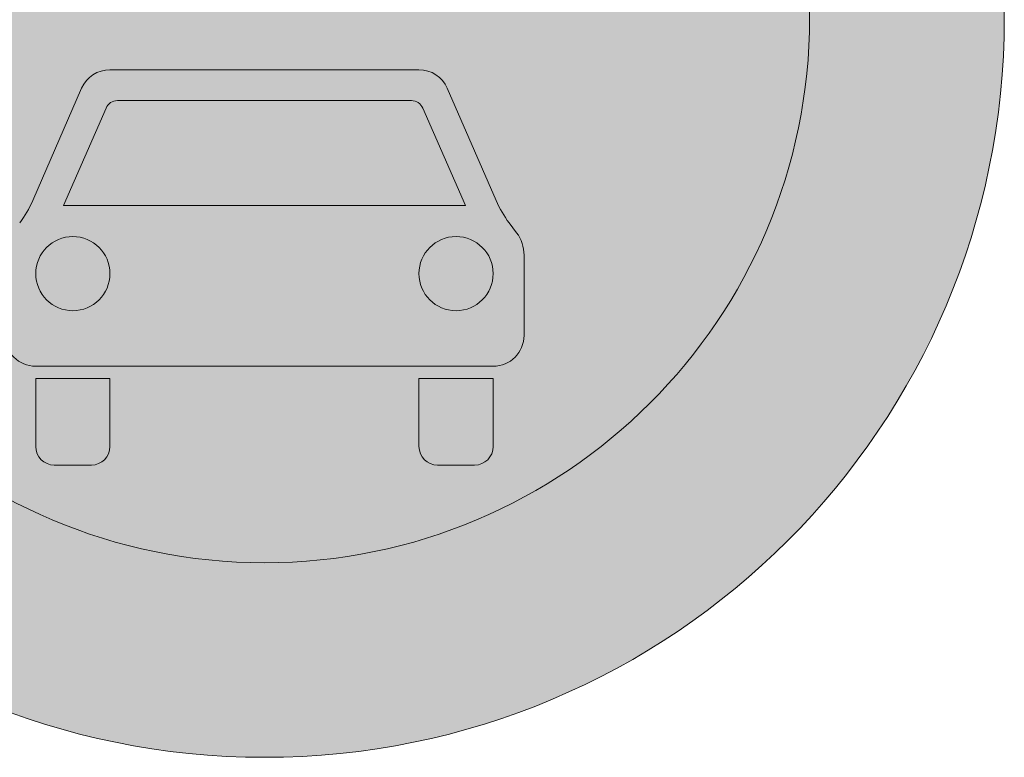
# Model space of a CAD drawing. Header units: metres. Extents: x -0.002 to 0.002, y -0.002 to 0.002.
import ezdxf

# ---------------------------------------------------------------- set-up
doc = ezdxf.new("R2010")
doc.units = ezdxf.units.M
doc.layers.add('VKZ_260-00_flf', color=1, linetype='Continuous', lineweight=0)
doc.layers.add('VKZ_260-00_sym', color=7, linetype='Continuous', lineweight=0)

msp = doc.modelspace()

# ---------------------------------------------------------------- hatches: boundary and pattern name
at = {"layer": 'VKZ_260-00_flf'}
h = msp.add_hatch(color=256, dxfattribs=at)
h.dxf.hatch_style = 1
h.paths.add_polyline_path([(-0.002000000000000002, 0, 1), (0.002000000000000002, 0, 1)])
h.paths.add_polyline_path([(0.001473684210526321, 0, -1), (-0.001473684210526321, 0, -1)], flags=16)
h.paths.add_polyline_path([(0.001385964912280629, 0.0001052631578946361), (0.001385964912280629, 3.50877192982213e-05), (-0.001385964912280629, 3.50877192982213e-05), (-0.001385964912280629, 0.0001052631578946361)], flags=0)
h.paths.add_polyline_path([(0.0002503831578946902, 0.00041866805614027, -1), (0.000736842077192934, 0.00041866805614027, -1)], flags=0)
h.paths.add_polyline_path([(0.0003362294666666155, 0.00041866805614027, -1), (0.0006509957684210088, 0.00041866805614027, -1)], flags=0)
h.paths.add_polyline_path([(0.0005997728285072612, 0.0006980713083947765), (0.000595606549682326, 0.0006925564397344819), (0.0005908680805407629, 0.0006883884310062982), (0.0005857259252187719, 0.0006857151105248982), (0.0005811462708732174, 0.0006847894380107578), (0.0004936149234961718, 0.0006847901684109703, 0.5140386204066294), (0.0002417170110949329, 0.0003328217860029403), (0.0002243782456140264, 0.0003333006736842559), (0.0002073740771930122, 0.0003337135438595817), (0.0001907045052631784, 0.0003340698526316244), (0.0001743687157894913, 0.0003343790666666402), (0.0001583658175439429, 0.0003346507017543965), (0.0001426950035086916, 0.0003348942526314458), (0.0001273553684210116, 0.0003351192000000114), (0.0001123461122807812, 0.0003353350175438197), (9.766634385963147e-05, 0.0003355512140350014), (8.331522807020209e-05, 0.00033577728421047), (6.92919157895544e-05, 0.0003360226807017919), (5.559554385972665e-05, 0.000336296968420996), (4.222526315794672e-05, 0.0003366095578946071), (2.918022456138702e-05, 0.0003369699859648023), (1.645957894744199e-05, 0.0003373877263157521), (4.062470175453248e-06, 0.0003378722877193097), (-8.011957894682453e-06, 0.0003384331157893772), (-1.976454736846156e-05, 0.0003390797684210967), (-3.119616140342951e-05, 0.0003398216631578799), (-4.230764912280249e-05, 0.0003406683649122), (-5.309985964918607e-05, 0.0003416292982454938), (-6.357364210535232e-05, 0.0003427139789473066), (-7.372985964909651e-05, 0.0003439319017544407), (-8.35693543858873e-05, 0.0003452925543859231), (-9.309298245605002e-05, 0.0003468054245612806), (-0.0001023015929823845, 0.0003484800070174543), (-0.0001111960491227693, 0.0003503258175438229), (-0.0001197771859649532, 0.0003523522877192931), (-0.0001280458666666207, 0.0003545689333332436), (-0.0001360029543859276, 0.0003569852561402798), (-0.0001436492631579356, 0.000359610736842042), (-0.0001509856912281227, 0.0003624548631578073), (-0.0001580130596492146, 0.0003655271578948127), (-0.0001647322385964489, 0.0003688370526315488), (-0.000171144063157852, 0.0003723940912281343), (-0.0001772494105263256, 0.0003762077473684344), (-0.0001830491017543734, 0.0003802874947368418), (-0.0001885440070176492, 0.0003846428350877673), (-0.0001937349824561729, 0.0003892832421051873), (-0.0001986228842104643, 0.0003942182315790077), (-0.0002032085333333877, 0.0003994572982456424), (-0.0002074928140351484, 0.0004050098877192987), (-0.0002114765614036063, 0.0004108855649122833), (-0.0002151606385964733, 0.0004170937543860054), (-0.0002185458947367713, 0.0004236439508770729), (-0.0002216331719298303, 0.0004305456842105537), (-0.00022442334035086, 0.0004378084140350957), (-0.0002269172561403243, 0.0004454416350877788), (-0.000229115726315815, 0.0004534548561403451), (-0.00023101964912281, 0.0004618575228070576), (-0.0002369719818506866, 0.0004890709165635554, 0.3650242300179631), (-0.0005193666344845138, 0.0006835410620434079), (-0.0005221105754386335, 0.0006891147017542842), (-0.0005248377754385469, 0.0006946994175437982), (-0.00052753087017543, 0.0007002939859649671), (-0.0005301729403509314, 0.0007058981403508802), (-0.0005327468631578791, 0.0007115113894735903), (-0.000535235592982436, 0.0007171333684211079), (-0.0005376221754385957, 0.0007227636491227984), (-0.0005398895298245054, 0.0007284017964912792), (-0.0005420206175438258, 0.0007340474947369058), (-0.0005439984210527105, 0.000739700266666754), (-0.0005458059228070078, 0.0007453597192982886), (-0.0005474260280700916, 0.0007510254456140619), (-0.0005488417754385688, 0.0007566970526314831), (-0.0005500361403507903, 0.0007623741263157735), (-0.0005509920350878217, 0.0007680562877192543), (-0.0005516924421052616, 0.0007737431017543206), (-0.0005521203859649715, 0.0007794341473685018), (-0.0005522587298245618, 0.0007851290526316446), (-0.0005520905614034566, 0.000790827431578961), (-0.0005515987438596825, 0.0007965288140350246), (-0.0005507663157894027, 0.0008022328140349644), (-0.0005495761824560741, 0.0008079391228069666), (-0.000548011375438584, 0.0008136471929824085), (-0.0005460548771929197, 0.0008193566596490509), (-0.0005436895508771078, 0.0008250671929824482), (-0.0005408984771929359, 0.0008307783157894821), (-0.000537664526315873, 0.0008364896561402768), (-0.000533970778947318, 0.0008422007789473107), (-0.0005298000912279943, 0.0008479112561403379), (-0.0005251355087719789, 0.0008536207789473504), (-0.0005199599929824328, 0.0008593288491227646), (-0.0005142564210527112, 0.0008650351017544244), (-0.0005080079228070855, 0.0008707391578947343), (-0.0005011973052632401, 0.0008764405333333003), (-0.0004938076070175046, 0.0008821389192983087), (-0.0004858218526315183, 0.0008878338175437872), (-0.0004772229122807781, 0.0008935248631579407), (-0.0004679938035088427, 0.0008992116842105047), (-0.0004581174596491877, 0.0009048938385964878), (-0.0004475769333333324, 0.000910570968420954), (-0.0004363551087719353, 0.0009162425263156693), (-0.0004244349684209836, 0.0009219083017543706), (-0.0004117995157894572, 0.0009275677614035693), (-0.0003984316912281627, 0.0009332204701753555), (-0.0003843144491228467, 0.0009388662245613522), (-0.0003694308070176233, 0.0009445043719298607), (-0.0003537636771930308, 0.0009501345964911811), (-0.0003372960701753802, 0.0009557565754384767), (-0.0003200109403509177, 0.0009613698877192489), (-0.0003018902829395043, 0.0009669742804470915, 0.06244764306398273), (-0.0003076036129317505, 0.0009174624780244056), (-3.740162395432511e-05, 0.001121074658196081, -0.4145471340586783), (0.0001229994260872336, 0.001098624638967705), (0.0001229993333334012, 0.00109862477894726), (0.0002658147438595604, 0.0009091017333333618), (0.0001139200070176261, 0.000794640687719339), (-4.293614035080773e-05, 0.001002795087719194), (-0.0002824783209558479, 0.000822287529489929, 0.2156076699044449), (-0.0001500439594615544, 0.0007237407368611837, -0.3907733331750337), (-9.299910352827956e-05, 0.000776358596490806), (-9.299929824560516e-05, 0.0007763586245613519), (0.0001276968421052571, 0.0007763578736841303), (0.0002795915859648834, 0.0008908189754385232), (0.0003354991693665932, 0.0008166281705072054, -0.09859226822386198), (0.0003549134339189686, 0.0007763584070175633), (0.0005820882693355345, 0.0007763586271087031), (0.0005874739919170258, 0.0007747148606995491), (0.0005925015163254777, 0.0007715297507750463), (0.0005970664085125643, 0.0007668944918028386), (0.0006010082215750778, 0.0007609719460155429), (0.0006041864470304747, 0.0007539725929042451), (0.0006061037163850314, 0.0007474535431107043), (0.0006072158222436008, 0.0007419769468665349), (0.0006078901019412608, 0.0007363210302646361), (0.0006081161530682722, 0.0007305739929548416), (0.0006078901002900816, 0.0007248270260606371), (0.0006072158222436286, 0.0007191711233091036), (0.000605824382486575, 0.0007123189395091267), (0.0006032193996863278, 0.000704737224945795)], flags=0)
h.paths.add_polyline_path([(0.0005823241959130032, 0.000684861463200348), (0.0005803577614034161, 0.0006848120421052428), (0.0005839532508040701, 0.0006851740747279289), (0.0005857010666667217, 0.0006858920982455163)], flags=0)
h.paths.add_polyline_path([(0.0005932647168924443, 0.0006903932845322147), (0.0005955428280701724, 0.000692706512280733), (0.0005977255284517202, 0.0006952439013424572), (0.0005996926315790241, 0.0006981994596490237), (0.000601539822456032, 0.0007013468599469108), (0.0006031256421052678, 0.0007048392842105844), (0.0006045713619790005, 0.0007084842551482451), (0.0006057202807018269, 0.0007123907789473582), (0.0006067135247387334, 0.0007164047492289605), (0.0006076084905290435, 0.0007219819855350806), (0.0006080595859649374, 0.0007276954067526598), (0.0006080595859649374, 0.000733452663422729), (0.0006076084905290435, 0.0007391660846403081), (0.0006067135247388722, 0.0007447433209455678), (0.0006053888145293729, 0.0007500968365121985), (0.0006040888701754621, 0.0007538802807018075), (0.0006026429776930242, 0.000757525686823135), (0.0006009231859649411, 0.0007608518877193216), (0.0005990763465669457, 0.000763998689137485), (0.0005969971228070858, 0.0007667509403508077), (0.0005948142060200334, 0.0007692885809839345), (0.0005924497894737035, 0.0007713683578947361), (0.0005900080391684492, 0.0007732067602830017), (0.0005874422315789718, 0.0007745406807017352), (0.0005839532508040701, 0.0007759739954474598), (0.0005821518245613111, 0.0007761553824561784), (0.0005857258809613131, 0.0007754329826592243), (0.0005908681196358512, 0.0007727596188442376), (0.0005956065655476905, 0.0007685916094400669), (0.0005997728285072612, 0.0007630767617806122), (0.0006032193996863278, 0.0007564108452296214), (0.0006053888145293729, 0.0007500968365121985), (0.0006067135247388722, 0.0007447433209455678), (0.0006076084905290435, 0.0007391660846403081), (0.0006080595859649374, 0.000733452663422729), (0.0006080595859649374, 0.0007276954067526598), (0.0006076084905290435, 0.0007219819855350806), (0.0006067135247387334, 0.0007164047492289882), (0.0006050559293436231, 0.0007097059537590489), (0.0006021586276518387, 0.0007024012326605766), (0.0005984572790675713, 0.0006960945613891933), (0.0005940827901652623, 0.0006910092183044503)], flags=0)
h.paths.add_polyline_path([(0.0006265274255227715, -0.0004943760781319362, 0.05835895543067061), (0.0006617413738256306, -0.0005548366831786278), (0.0006816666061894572, -0.0005814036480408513, -0.1623025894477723), (0.00070175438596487, -0.0006415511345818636), (0.0007017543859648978, -0.0008588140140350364, -0.4142135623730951), (0.0006182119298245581, -0.0009423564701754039), (-0.0006182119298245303, -0.0009423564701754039, -0.4142135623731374), (-0.0007017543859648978, -0.0008588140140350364), (-0.00070175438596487, -0.0006416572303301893, -0.1622528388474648), (-0.0006817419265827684, -0.0005815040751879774), (-0.0006615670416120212, -0.0005546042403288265, 0.05829646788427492), (-0.0006264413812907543, -0.000494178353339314), (-0.0004943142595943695, -0.0001905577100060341, -0.2985058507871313), (-0.000417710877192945, -0.000140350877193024), (0.000417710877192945, -0.000140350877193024, -0.2985058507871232), (0.0004943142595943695, -0.0001905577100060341)], flags=0)
h.paths.add_polyline_path([(0.000543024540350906, -0.0005079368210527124), (-0.000543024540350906, -0.0005079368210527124), (-0.0004281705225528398, -0.0002440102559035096, -0.298560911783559), (-0.0003975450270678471, -0.0002238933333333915), (0.000397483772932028, -0.0002238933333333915, -0.2984496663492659), (0.000428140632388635, -0.000243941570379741)], flags=0)
h.paths.add_polyline_path([(0.0006182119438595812, -0.0006917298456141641, -1), (0.0004177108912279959, -0.0006917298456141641, -1)], flags=0)
h.paths.add_polyline_path([(0.0006182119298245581, -0.0009757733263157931), (0.0006182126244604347, -0.001159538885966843, -0.4142146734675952), (0.0005681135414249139, -0.001209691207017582), (0.0004678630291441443, -0.001209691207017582, -0.4143685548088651), (0.0004177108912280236, -0.001159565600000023), (0.000417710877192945, -0.0009757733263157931)], flags=0)
h.paths.add_polyline_path([(0.0001051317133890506, 0.001145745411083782, 0.3125162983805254), (-5.116203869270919e-05, 0.001139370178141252), (-9.173052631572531e-05, 0.001108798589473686), (-0.0001429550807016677, 0.001101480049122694), (-0.0001429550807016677, 0.001181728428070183), (-4.933263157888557e-05, 0.001195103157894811), (-4.933263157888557e-05, 0.001261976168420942), (-0.000143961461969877, 0.001248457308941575, -0.6127493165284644), (9.150650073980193e-05, 0.001315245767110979, -0.3467111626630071)], flags=0)
h.paths.add_polyline_path([(-0.000736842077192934, 0.00041866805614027, -1), (-0.0002503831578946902, 0.00041866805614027, -1)], flags=0)
h.paths.add_polyline_path([(-0.0006509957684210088, 0.00041866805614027, -1), (-0.0003362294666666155, 0.00041866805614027, -1)], flags=0)
h.paths.add_polyline_path([(-0.0004177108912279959, -0.0006917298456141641, -1), (-0.0006182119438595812, -0.0006917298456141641, -1)], flags=0)
h.paths.add_polyline_path([(-0.000417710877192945, -0.0009757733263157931), (-0.0004177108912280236, -0.001159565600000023, -0.4140585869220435), (-0.0004678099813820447, -0.001209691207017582), (-0.0005680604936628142, -0.001209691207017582, -0.4142146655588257), (-0.0006182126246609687, -0.001159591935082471), (-0.0006182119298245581, -0.0009757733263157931)], flags=0)
at = {"layer": 'VKZ_260-00_flf', "true_color": 0xffffff}
h = msp.add_hatch(color=7, dxfattribs=at)
h.dxf.hatch_style = 1
h.paths.add_polyline_path([(0.001473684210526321, 0, 1), (-0.001473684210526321, 0, 1)])
h.paths.add_polyline_path([(-0.001385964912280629, 3.50877192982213e-05), (-0.001385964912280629, 0.0001052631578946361), (0.001385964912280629, 0.0001052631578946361), (0.001385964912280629, 3.50877192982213e-05)], flags=16)
h.paths.add_polyline_path([(0.0006265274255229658, -0.0004943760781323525, 0.05835895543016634), (0.0006617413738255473, -0.0005548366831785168), (0.0006816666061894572, -0.0005814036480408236, -0.162302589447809), (0.00070175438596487, -0.0006415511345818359), (0.0007017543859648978, -0.0008588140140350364, -0.4142135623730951), (0.0006182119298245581, -0.0009423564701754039), (-0.0006182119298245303, -0.0009423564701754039, -0.4142135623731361), (-0.0007017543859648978, -0.0008588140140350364), (-0.00070175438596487, -0.000641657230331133, -0.1622528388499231), (-0.0006817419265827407, -0.0005815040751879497), (-0.0006615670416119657, -0.000554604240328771, 0.05829646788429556), (-0.0006264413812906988, -0.000494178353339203), (-0.0004943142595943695, -0.0001905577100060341, -0.2985058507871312), (-0.000417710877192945, -0.000140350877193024), (0.000417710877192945, -0.000140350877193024, -0.2985058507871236), (0.0004943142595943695, -0.0001905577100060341)], flags=16)
h.paths.add_polyline_path([(0.000543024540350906, -0.0005079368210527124), (-0.000543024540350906, -0.0005079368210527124), (-0.0004281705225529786, -0.0002440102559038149, -0.2985609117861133), (-0.0003975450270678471, -0.0002238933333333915), (0.000397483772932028, -0.0002238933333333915, -0.2984496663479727), (0.0004281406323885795, -0.0002439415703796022)], flags=0)
h.paths.add_polyline_path([(0.0006182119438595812, -0.0006917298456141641, -1), (0.0004177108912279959, -0.0006917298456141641, -1)], flags=0)
h.paths.add_polyline_path([(0.0002503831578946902, 0.00041866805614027, -1), (0.000736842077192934, 0.00041866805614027, -1)], flags=16)
h.paths.add_polyline_path([(0.0003362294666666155, 0.00041866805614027, -1), (0.0006509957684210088, 0.00041866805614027, -1)], flags=0)
h.paths.add_polyline_path([(0.0006182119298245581, -0.0009757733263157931), (0.0006182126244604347, -0.001159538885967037, -0.4142146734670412), (0.0005681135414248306, -0.001209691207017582), (0.0004678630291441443, -0.001209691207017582, -0.4143685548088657), (0.0004177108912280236, -0.001159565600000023), (0.000417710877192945, -0.0009757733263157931)], flags=16)
h.paths.add_polyline_path([(0.0002243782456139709, 0.0003333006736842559), (0.0002073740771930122, 0.0003337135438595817), (0.0001907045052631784, 0.0003340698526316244), (0.0001743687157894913, 0.0003343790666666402), (0.0001583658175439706, 0.0003346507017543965), (0.0001426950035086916, 0.0003348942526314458), (0.0001273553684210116, 0.0003351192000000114), (0.0001123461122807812, 0.0003353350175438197), (9.766634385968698e-05, 0.0003355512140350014), (8.331522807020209e-05, 0.00033577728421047), (6.92919157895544e-05, 0.0003360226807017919), (5.559554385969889e-05, 0.000336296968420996), (4.222526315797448e-05, 0.0003366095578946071), (2.918022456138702e-05, 0.0003369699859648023), (1.645957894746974e-05, 0.0003373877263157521), (4.062470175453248e-06, 0.0003378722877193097), (-8.011957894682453e-06, 0.0003384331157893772), (-1.97645473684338e-05, 0.0003390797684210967), (-3.119616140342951e-05, 0.0003398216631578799), (-4.230764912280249e-05, 0.0003406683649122), (-5.309985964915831e-05, 0.0003416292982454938), (-6.357364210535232e-05, 0.0003427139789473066), (-7.372985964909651e-05, 0.0003439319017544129), (-8.35693543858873e-05, 0.0003452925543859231), (-9.309298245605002e-05, 0.0003468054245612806), (-0.0001023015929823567, 0.0003484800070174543), (-0.0001111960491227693, 0.0003503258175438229), (-0.0001197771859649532, 0.0003523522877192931), (-0.0001280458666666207, 0.0003545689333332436), (-0.0001360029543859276, 0.0003569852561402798), (-0.0001436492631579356, 0.000359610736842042), (-0.0001509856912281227, 0.0003624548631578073), (-0.0001580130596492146, 0.0003655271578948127), (-0.0001647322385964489, 0.0003688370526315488), (-0.000171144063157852, 0.0003723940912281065), (-0.0001772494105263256, 0.0003762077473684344), (-0.0001830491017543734, 0.0003802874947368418), (-0.0001885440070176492, 0.0003846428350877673), (-0.0001937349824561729, 0.0003892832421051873), (-0.0001986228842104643, 0.0003942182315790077), (-0.0002032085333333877, 0.0003994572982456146), (-0.0002074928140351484, 0.0004050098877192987), (-0.0002114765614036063, 0.0004108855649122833), (-0.0002151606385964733, 0.0004170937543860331), (-0.0002185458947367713, 0.0004236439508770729), (-0.0002216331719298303, 0.0004305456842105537), (-0.00022442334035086, 0.000437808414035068), (-0.0002269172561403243, 0.0004454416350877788), (-0.000229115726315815, 0.0004534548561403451), (-0.00023101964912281, 0.0004618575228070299), (-0.0002369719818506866, 0.0004890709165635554, 0.3650242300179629), (-0.0005193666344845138, 0.0006835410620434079), (-0.0005221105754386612, 0.000689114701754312), (-0.0005248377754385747, 0.0006946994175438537), (-0.0005275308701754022, 0.0007002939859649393), (-0.0005301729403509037, 0.0007058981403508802), (-0.0005327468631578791, 0.0007115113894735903), (-0.000535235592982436, 0.0007171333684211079), (-0.0005376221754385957, 0.0007227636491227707), (-0.0005398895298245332, 0.0007284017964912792), (-0.0005420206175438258, 0.0007340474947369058), (-0.0005439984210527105, 0.0007397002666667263), (-0.0005458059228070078, 0.0007453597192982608), (-0.0005474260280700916, 0.0007510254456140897), (-0.0005488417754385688, 0.0007566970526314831), (-0.0005500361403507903, 0.0007623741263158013), (-0.0005509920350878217, 0.0007680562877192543), (-0.0005516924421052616, 0.0007737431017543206), (-0.0005521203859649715, 0.000779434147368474), (-0.0005522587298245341, 0.0007851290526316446), (-0.0005520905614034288, 0.000790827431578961), (-0.0005515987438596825, 0.0007965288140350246), (-0.0005507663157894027, 0.0008022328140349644), (-0.0005495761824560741, 0.0008079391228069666), (-0.000548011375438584, 0.0008136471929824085), (-0.0005460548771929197, 0.0008193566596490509), (-0.0005436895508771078, 0.0008250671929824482), (-0.0005408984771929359, 0.0008307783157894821), (-0.000537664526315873, 0.0008364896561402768), (-0.000533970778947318, 0.0008422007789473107), (-0.0005298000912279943, 0.0008479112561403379), (-0.0005251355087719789, 0.0008536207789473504), (-0.0005199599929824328, 0.0008593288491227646), (-0.0005142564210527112, 0.0008650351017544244), (-0.0005080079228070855, 0.0008707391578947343), (-0.0005011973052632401, 0.0008764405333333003), (-0.0004938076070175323, 0.0008821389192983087), (-0.0004858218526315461, 0.0008878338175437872), (-0.0004772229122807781, 0.0008935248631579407), (-0.0004679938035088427, 0.0008992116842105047), (-0.0004581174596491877, 0.0009048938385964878), (-0.0004475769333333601, 0.000910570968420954), (-0.000436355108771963, 0.0009162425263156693), (-0.0004244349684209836, 0.0009219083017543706), (-0.0004117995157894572, 0.0009275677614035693), (-0.0003984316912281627, 0.0009332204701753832), (-0.0003843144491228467, 0.0009388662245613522), (-0.0003694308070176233, 0.0009445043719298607), (-0.0003537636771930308, 0.0009501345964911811), (-0.0003372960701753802, 0.0009557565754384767), (-0.0003200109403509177, 0.0009613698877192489), (-0.0003018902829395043, 0.0009669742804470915, 0.06244764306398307), (-0.0003076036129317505, 0.0009174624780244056), (-3.740162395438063e-05, 0.001121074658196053, -0.4145471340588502), (0.0001229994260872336, 0.001098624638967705), (0.0001229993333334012, 0.00109862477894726), (0.0002658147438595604, 0.0009091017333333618), (0.0001139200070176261, 0.000794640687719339), (-4.293614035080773e-05, 0.001002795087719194), (-0.0002824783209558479, 0.000822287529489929, 0.2156076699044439), (-0.0001500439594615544, 0.0007237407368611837, -0.3907733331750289), (-9.299910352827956e-05, 0.000776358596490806), (-9.299929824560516e-05, 0.0007763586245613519), (0.0001276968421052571, 0.0007763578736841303), (0.0002795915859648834, 0.0008908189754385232), (0.0003354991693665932, 0.0008166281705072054, -0.09859226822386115), (0.0003549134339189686, 0.0007763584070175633), (0.0005820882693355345, 0.0007763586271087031), (0.0005874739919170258, 0.0007747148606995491), (0.0005925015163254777, 0.0007715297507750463), (0.0005970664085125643, 0.0007668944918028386), (0.0006010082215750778, 0.0007609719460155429), (0.0006041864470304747, 0.0007539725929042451), (0.0006061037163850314, 0.0007474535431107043), (0.0006072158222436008, 0.0007419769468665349), (0.0006078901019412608, 0.0007363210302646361), (0.0006081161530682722, 0.0007305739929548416), (0.0006078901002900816, 0.0007248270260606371), (0.0006072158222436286, 0.0007191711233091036), (0.000605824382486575, 0.0007123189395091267), (0.0006032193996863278, 0.000704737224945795), (0.0005997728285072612, 0.0006980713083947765), (0.000595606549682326, 0.0006925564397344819), (0.0005908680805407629, 0.0006883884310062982), (0.0005857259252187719, 0.0006857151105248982), (0.0005811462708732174, 0.0006847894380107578), (0.0004936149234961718, 0.000684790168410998, 0.5140386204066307), (0.0002417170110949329, 0.0003328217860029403)], flags=16)
h.paths.add_polyline_path([(0.0005823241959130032, 0.000684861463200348), (0.0005803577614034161, 0.0006848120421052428), (0.0005839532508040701, 0.0006851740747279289), (0.0005857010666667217, 0.0006858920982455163)], flags=16)
h.paths.add_polyline_path([(0.0005932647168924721, 0.0006903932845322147), (0.0005955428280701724, 0.000692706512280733), (0.0005977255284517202, 0.0006952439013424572), (0.0005996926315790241, 0.0006981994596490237), (0.000601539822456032, 0.0007013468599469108), (0.0006031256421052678, 0.0007048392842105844), (0.0006045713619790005, 0.0007084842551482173), (0.0006057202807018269, 0.0007123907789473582), (0.0006067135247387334, 0.0007164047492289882), (0.0006076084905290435, 0.0007219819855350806), (0.0006080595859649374, 0.0007276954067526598), (0.0006080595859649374, 0.000733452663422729), (0.0006076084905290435, 0.0007391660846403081), (0.0006067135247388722, 0.0007447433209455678), (0.0006053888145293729, 0.0007500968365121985), (0.0006040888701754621, 0.0007538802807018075), (0.0006026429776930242, 0.000757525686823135), (0.0006009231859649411, 0.0007608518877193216), (0.0005990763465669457, 0.000763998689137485), (0.0005969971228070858, 0.0007667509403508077), (0.0005948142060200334, 0.0007692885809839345), (0.0005924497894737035, 0.0007713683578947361), (0.000590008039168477, 0.0007732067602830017), (0.0005874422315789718, 0.0007745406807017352), (0.0005839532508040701, 0.0007759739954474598), (0.0005821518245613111, 0.0007761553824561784), (0.0005857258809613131, 0.0007754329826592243), (0.0005908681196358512, 0.0007727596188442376), (0.0005956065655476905, 0.0007685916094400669), (0.0005997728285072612, 0.0007630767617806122), (0.0006032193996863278, 0.0007564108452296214), (0.0006053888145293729, 0.0007500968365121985), (0.0006067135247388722, 0.0007447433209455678), (0.0006076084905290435, 0.0007391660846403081), (0.0006080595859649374, 0.000733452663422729), (0.0006080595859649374, 0.0007276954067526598), (0.0006076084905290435, 0.0007219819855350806), (0.0006067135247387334, 0.0007164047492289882), (0.0006050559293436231, 0.0007097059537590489), (0.0006021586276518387, 0.0007024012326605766), (0.0005984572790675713, 0.0006960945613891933), (0.0005940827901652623, 0.0006910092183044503)], flags=16)
h.paths.add_polyline_path([(-0.000736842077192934, 0.00041866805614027, -1), (-0.0002503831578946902, 0.00041866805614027, -1)], flags=16)
h.paths.add_polyline_path([(-0.0004177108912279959, -0.0006917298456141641, -1), (-0.0006182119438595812, -0.0006917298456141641, -1)], flags=0)
h.paths.add_polyline_path([(-0.0006509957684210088, 0.00041866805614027, -1), (-0.0003362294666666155, 0.00041866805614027, -1)], flags=0)
h.paths.add_polyline_path([(-0.000417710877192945, -0.0009757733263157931), (-0.0004177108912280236, -0.001159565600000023, -0.4140585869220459), (-0.0004678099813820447, -0.001209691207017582), (-0.0005680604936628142, -0.001209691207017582, -0.4142146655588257), (-0.0006182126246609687, -0.001159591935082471), (-0.0006182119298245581, -0.0009757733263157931)], flags=16)
h.paths.add_polyline_path([(-5.116203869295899e-05, 0.00113937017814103), (-9.173052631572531e-05, 0.001108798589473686), (-0.0001429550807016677, 0.001101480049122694), (-0.0001429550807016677, 0.001181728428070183), (-4.933263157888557e-05, 0.001195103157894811), (-4.933263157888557e-05, 0.001261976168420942), (-0.000143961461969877, 0.001248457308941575, -0.6127493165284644), (9.150650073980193e-05, 0.001315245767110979, -0.3467111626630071), (0.0001051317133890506, 0.001145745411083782, 0.3125162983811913)], flags=16)
h = msp.add_hatch(color=7, dxfattribs=at)
h.dxf.hatch_style = 1
h.paths.add_polyline_path([(-0.0004177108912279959, -0.0006917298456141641, 1), (-0.0006182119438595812, -0.0006917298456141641, 1)])
h.paths.add_polyline_path([(0.0006182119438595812, -0.0006917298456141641, 1), (0.0004177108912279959, -0.0006917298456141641, 1)])
h.paths.add_polyline_path([(0.0004281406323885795, -0.0002439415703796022, 0.2984496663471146), (0.000397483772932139, -0.0002238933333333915), (-0.0003975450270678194, -0.0002238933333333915, 0.298560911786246), (-0.0004281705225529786, -0.0002440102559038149), (-0.000543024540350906, -0.0005079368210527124), (0.000543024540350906, -0.0005079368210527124)])
h.paths.add_polyline_path([(-0.0006509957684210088, 0.00041866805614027, 1), (-0.0003362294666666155, 0.00041866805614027, 1)])
h.paths.add_polyline_path([(0.0003362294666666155, 0.00041866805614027, 1), (0.0006509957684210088, 0.00041866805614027, 1)])
at = {"layer": 'VKZ_260-00_sym'}
h = msp.add_hatch(color=256, dxfattribs=at)
h.dxf.hatch_style = 1
h.paths.add_polyline_path([(9.150650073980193e-05, 0.001315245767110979, 0.6127493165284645), (-0.000143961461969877, 0.001248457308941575), (-4.933263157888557e-05, 0.001261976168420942), (-4.933263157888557e-05, 0.001195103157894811), (-0.0001429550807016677, 0.001181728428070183), (-0.0001429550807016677, 0.001101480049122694), (-9.173052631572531e-05, 0.001108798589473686), (-5.116203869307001e-05, 0.001139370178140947, -0.3125162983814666), (0.0001051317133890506, 0.001145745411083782, 0.3467111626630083)])
h.paths.add_polyline_path([(0.0001229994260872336, 0.001098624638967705, 0.4145471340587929), (-3.740162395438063e-05, 0.001121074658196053), (-0.0003076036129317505, 0.0009174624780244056, -0.06244764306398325), (-0.0003018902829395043, 0.0009669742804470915), (-0.0003200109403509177, 0.0009613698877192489), (-0.0003372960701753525, 0.0009557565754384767), (-0.0003537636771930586, 0.0009501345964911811), (-0.0003694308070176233, 0.0009445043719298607), (-0.0003843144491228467, 0.0009388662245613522), (-0.0003984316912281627, 0.0009332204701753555), (-0.0004117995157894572, 0.0009275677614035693), (-0.0004244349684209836, 0.0009219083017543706), (-0.0004363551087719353, 0.0009162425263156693), (-0.0004475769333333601, 0.000910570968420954), (-0.0004581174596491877, 0.0009048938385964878), (-0.0004679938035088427, 0.0008992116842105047), (-0.0004772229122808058, 0.0008935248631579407), (-0.0004858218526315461, 0.0008878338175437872), (-0.0004938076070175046, 0.0008821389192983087), (-0.0005011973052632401, 0.0008764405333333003), (-0.0005080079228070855, 0.0008707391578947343), (-0.0005142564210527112, 0.0008650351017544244), (-0.0005199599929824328, 0.0008593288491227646), (-0.0005251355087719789, 0.0008536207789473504), (-0.0005298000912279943, 0.0008479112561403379), (-0.000533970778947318, 0.0008422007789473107), (-0.000537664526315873, 0.0008364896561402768), (-0.0005408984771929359, 0.0008307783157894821), (-0.0005436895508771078, 0.0008250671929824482), (-0.0005460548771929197, 0.0008193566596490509), (-0.000548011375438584, 0.0008136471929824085), (-0.0005495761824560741, 0.0008079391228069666), (-0.0005507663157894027, 0.0008022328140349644), (-0.0005515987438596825, 0.0007965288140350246), (-0.0005520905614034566, 0.000790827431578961), (-0.0005522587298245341, 0.0007851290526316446), (-0.0005521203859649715, 0.0007794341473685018), (-0.0005516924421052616, 0.0007737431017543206), (-0.0005509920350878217, 0.0007680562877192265), (-0.0005500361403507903, 0.0007623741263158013), (-0.0005488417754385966, 0.0007566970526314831), (-0.0005474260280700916, 0.0007510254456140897), (-0.0005458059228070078, 0.0007453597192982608), (-0.0005439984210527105, 0.0007397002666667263), (-0.0005420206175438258, 0.0007340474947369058), (-0.0005398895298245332, 0.0007284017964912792), (-0.0005376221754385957, 0.0007227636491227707), (-0.000535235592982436, 0.0007171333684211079), (-0.0005327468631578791, 0.0007115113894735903), (-0.0005301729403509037, 0.0007058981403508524), (-0.0005275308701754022, 0.0007002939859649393), (-0.0005248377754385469, 0.0006946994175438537), (-0.0005221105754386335, 0.0006891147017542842), (-0.0005193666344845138, 0.0006835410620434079, -0.3650242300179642), (-0.0002369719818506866, 0.0004890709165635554), (-0.00023101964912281, 0.0004618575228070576), (-0.000229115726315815, 0.0004534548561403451), (-0.0002269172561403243, 0.0004454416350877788), (-0.00022442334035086, 0.000437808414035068), (-0.0002216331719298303, 0.0004305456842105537), (-0.0002185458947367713, 0.0004236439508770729), (-0.0002151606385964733, 0.0004170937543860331), (-0.0002114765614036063, 0.0004108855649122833), (-0.0002074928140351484, 0.0004050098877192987), (-0.0002032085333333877, 0.0003994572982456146), (-0.0001986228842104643, 0.0003942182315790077), (-0.0001937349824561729, 0.0003892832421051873), (-0.0001885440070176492, 0.0003846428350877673), (-0.0001830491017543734, 0.0003802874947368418), (-0.0001772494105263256, 0.0003762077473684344), (-0.000171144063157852, 0.0003723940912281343), (-0.0001647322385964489, 0.0003688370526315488), (-0.0001580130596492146, 0.0003655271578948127), (-0.0001509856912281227, 0.0003624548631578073), (-0.0001436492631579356, 0.000359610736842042), (-0.0001360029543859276, 0.0003569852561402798), (-0.0001280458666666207, 0.0003545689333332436), (-0.0001197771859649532, 0.0003523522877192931), (-0.0001111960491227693, 0.0003503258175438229), (-0.0001023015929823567, 0.0003484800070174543), (-9.309298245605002e-05, 0.0003468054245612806), (-8.35693543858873e-05, 0.0003452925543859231), (-7.372985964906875e-05, 0.0003439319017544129), (-6.357364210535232e-05, 0.0003427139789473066), (-5.309985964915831e-05, 0.0003416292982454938), (-4.230764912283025e-05, 0.0003406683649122), (-3.119616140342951e-05, 0.0003398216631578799), (-1.97645473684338e-05, 0.0003390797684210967), (-8.011957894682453e-06, 0.0003384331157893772), (4.062470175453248e-06, 0.0003378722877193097), (1.645957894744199e-05, 0.0003373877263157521), (2.918022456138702e-05, 0.0003369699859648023), (4.222526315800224e-05, 0.0003366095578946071), (5.559554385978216e-05, 0.000336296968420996), (6.929191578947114e-05, 0.0003360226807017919), (8.331522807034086e-05, 0.00033577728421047), (9.766634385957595e-05, 0.0003355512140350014), (0.0001123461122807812, 0.0003353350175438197), (0.0001273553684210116, 0.0003351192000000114), (0.0001426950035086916, 0.0003348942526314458), (0.0001583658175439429, 0.0003346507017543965), (0.0001743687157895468, 0.0003343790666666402), (0.0001907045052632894, 0.0003340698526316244), (0.0002073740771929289, 0.0003337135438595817), (0.0002243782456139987, 0.0003333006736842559), (0.0002417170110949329, 0.0003328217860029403, -0.5140386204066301), (0.0004936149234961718, 0.000684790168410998), (0.0004936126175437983, 0.0006847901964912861), (0.0005794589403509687, 0.0006847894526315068), (0.0005803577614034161, 0.0006848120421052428), (0.0005821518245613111, 0.0006849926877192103), (0.0005839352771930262, 0.0006853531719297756), (0.0005857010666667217, 0.0006858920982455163), (0.0005874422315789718, 0.0006866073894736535), (0.0005891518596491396, 0.0006874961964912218), (0.0005908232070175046, 0.0006885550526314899), (0.0005924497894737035, 0.0006897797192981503), (0.0005940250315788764, 0.0006911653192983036), (0.0005955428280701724, 0.000692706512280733), (0.0005969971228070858, 0.000694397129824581), (0.0005983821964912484, 0.0006962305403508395), (0.0005996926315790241, 0.0006981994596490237), (0.0006009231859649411, 0.0007002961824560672), (0.00060206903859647, 0.0007025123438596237), (0.0006031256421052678, 0.0007048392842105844), (0.0006040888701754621, 0.0007072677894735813), (0.0006049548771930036, 0.0007097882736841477), (0.0006057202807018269, 0.0007123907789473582), (0.0006063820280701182, 0.0007150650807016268), (0.0006069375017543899, 0.0007178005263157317), (0.0006073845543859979, 0.0007205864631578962), (0.0006077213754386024, 0.0007234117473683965), (0.0006079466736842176, 0.0007262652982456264), (0.0006080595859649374, 0.0007291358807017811), (0.0006080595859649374, 0.0007320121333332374), (0.0006079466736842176, 0.0007348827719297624), (0.0006077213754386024, 0.0007377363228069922), (0.0006073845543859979, 0.0007405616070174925), (0.0006069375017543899, 0.0007433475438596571), (0.0006063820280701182, 0.0007460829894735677), (0.0006057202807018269, 0.0007487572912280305), (0.0006049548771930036, 0.0007513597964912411), (0.0006040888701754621, 0.0007538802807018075), (0.0006031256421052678, 0.0007563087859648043), (0.00060206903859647, 0.000758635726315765), (0.0006009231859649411, 0.0007608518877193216), (0.0005996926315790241, 0.0007629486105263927), (0.0005983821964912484, 0.0007649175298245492), (0.0005969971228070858, 0.0007667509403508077), (0.0005955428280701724, 0.0007684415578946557), (0.0005940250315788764, 0.0007699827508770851), (0.0005924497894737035, 0.0007713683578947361), (0.0005908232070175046, 0.0007725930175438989), (0.0005891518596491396, 0.0007736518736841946), (0.0005874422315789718, 0.0007745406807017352), (0.0005857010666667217, 0.0007752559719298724), (0.0005839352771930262, 0.000775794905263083), (0.0005821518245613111, 0.0007761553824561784), (0.0005803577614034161, 0.0007763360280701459), (0.0005794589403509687, 0.0007763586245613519), (0.0003549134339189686, 0.0007763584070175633, 0.0985922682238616), (0.0003354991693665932, 0.0008166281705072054), (0.0002795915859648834, 0.0008908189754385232), (0.0001276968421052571, 0.0007763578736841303), (-9.299910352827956e-05, 0.000776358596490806, 0.3907733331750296), (-0.0001500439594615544, 0.0007237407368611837, -0.2156076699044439), (-0.0002824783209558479, 0.000822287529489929), (-4.293614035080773e-05, 0.001002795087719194), (0.0001139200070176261, 0.000794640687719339), (0.0002658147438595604, 0.0009091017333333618)])
h.paths.add_polyline_path([(0.0002503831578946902, 0.00041866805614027, 1), (0.000736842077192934, 0.00041866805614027, 1)])
h.paths.add_polyline_path([(0.0006509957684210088, 0.00041866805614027, -1), (0.0003362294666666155, 0.00041866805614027, -1)], flags=16)
h.paths.add_polyline_path([(-0.0002503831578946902, 0.00041866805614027, 1), (-0.000736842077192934, 0.00041866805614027, 1)])
h.paths.add_polyline_path([(-0.0006509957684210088, 0.00041866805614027, -1), (-0.0003362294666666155, 0.00041866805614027, -1)], flags=16)
h.paths.add_polyline_path([(0.001385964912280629, 0.0001052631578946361), (-0.001385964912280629, 0.0001052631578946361), (-0.001385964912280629, 3.50877192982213e-05), (0.001385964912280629, 3.50877192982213e-05)])
h.paths.add_polyline_path([(0.00070175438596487, -0.0006415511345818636, 0.1623025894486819), (0.0006816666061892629, -0.0005814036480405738), (0.0006617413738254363, -0.0005548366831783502, -0.05835895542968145), (0.0006265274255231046, -0.0004943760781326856), (0.0004943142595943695, -0.0001905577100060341, 0.2985058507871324), (0.000417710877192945, -0.000140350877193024), (-0.000417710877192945, -0.000140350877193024, 0.2985058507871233), (-0.0004943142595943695, -0.0001905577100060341), (-0.0006264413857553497, -0.0004941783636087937, -0.05829645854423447), (-0.0006615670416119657, -0.000554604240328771), (-0.0006817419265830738, -0.0005815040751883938, 0.1622528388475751), (-0.00070175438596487, -0.0006416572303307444), (-0.0007017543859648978, -0.0008588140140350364, 0.4142135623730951), (-0.0006182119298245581, -0.0009423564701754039), (0.0006182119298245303, -0.0009423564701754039, 0.4142135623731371), (0.0007017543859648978, -0.0008588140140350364)])
h.paths.add_polyline_path([(-0.000543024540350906, -0.0005079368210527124), (-0.0004281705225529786, -0.0002440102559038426, -0.2985609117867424), (-0.0003975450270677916, -0.0002238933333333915), (0.000397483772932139, -0.0002238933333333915, -0.2984496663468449), (0.0004281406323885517, -0.0002439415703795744), (0.000543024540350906, -0.0005079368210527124)], flags=16)
h.paths.add_polyline_path([(-0.0004177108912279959, -0.0006917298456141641, -1), (-0.0006182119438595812, -0.0006917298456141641, -1)], flags=16)
h.paths.add_polyline_path([(0.0006182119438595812, -0.0006917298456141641, -1), (0.0004177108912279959, -0.0006917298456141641, -1)], flags=16)
h.paths.add_polyline_path([(-0.000417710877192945, -0.0009757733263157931), (-0.0006182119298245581, -0.0009757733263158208), (-0.0006182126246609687, -0.00115959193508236, 0.414214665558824), (-0.0005680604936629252, -0.001209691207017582), (-0.0004678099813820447, -0.001209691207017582, 0.4140585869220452), (-0.0004177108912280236, -0.001159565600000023)])
h.paths.add_polyline_path([(0.0006182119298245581, -0.0009757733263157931), (0.000417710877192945, -0.0009757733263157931), (0.0004177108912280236, -0.001159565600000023, 0.4143685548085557), (0.0004678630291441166, -0.001209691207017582), (0.0005681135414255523, -0.001209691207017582, 0.4142146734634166), (0.0006182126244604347, -0.001159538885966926)])

# ---------------------------------------------------------------- linework, layer by layer
for p, q in [((-0.000417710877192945, -0.0001403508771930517), (0.000417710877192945, -0.0001403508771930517)), ((-0.0006264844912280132, -0.0004942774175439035), (-0.0004943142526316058, -0.0001905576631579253)), ((0.0004943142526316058, -0.0001905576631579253), (0.0006264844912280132, -0.0004942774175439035)), ((-0.0003975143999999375, -0.0002238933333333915), (0.0003975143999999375, -0.0002238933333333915)), ((-0.000543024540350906, -0.0005079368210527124), (-0.000428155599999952, -0.0002439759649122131)), ((0.000428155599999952, -0.0002439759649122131), (0.000543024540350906, -0.0005079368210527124)), ((0.000543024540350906, -0.0005079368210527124), (-0.000543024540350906, -0.0005079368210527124)), ((0.0006616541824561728, -0.0005547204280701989), (0.0006817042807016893, -0.0005814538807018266)), ((0.00070175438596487, -0.0006416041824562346), (0.00070175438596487, -0.0008588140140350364)), ((0.0006182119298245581, -0.0009423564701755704), (-0.0006182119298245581, -0.0009423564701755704)), ((-0.0006182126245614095, -0.001159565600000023), (-0.0006182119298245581, -0.0009757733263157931)), ((-0.0006182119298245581, -0.0009757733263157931), (-0.000417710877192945, -0.0009757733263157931)), ((-0.000417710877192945, -0.0009757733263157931), (-0.000417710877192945, -0.001159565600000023)), ((0.000417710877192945, -0.0009757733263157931), (0.0006182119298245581, -0.0009757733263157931)), ((0.000417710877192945, -0.001159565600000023), (0.000417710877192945, -0.0009757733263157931)), ((0.0006182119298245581, -0.0009757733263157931), (0.0006182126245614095, -0.001159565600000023)), ((-0.0004678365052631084, -0.001209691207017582), (-0.0005680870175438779, -0.001209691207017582)), ((0.0005680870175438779, -0.001209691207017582), (0.0004678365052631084, -0.001209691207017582))]:
    msp.add_line(p, q, dxfattribs=at)
for centre, radius in [((0, 0), 0.002), ((0, 0), 0.001473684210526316), ((-0.0005179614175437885, -0.0006917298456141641), 0.0001002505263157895), ((0.0005179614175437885, -0.0006917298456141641), 0.0001002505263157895)]:
    msp.add_circle(centre, radius, dxfattribs=at)
for centre, radius, start, end in [((-0.000417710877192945, -0.0002238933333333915), 8.35424561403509e-05, 90, 156.4826510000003), ((0.000417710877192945, -0.0002238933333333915), 8.35424561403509e-05, 23.51735099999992, 90), ((-0.0003975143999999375, -0.00025731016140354), 3.341684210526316e-05, 90, 156.4826510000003), ((0.0003975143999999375, -0.00025731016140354), 3.341684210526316e-05, 23.51735099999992, 90), ((-0.0009022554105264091, -0.0003742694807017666), 0.0003007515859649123, 323.1300959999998, 336.4826350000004), ((0.0009022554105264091, -0.0003742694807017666), 0.0003007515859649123, 203.5173489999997, 216.8699040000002), ((0.0006015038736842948, -0.0006416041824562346), 0.0001002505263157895, 0, 36.86989999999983), ((-0.0006182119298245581, -0.0008588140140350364), 8.35424561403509e-05, 180, 270), ((0.0006182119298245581, -0.0008588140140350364), 8.35424561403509e-05, 270, 0), ((-0.0005680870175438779, -0.001159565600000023), 5.012561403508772e-05, 180, 270), ((-0.0004678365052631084, -0.001159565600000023), 5.012561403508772e-05, 270, 0), ((0.0004678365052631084, -0.001159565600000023), 5.012561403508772e-05, 180, 270), ((0.0005680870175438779, -0.001159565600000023), 5.012561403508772e-05, 270, 0)]:
    msp.add_arc(centre, radius, start, end, dxfattribs=at)

doc.saveas('drawing.dxf')
